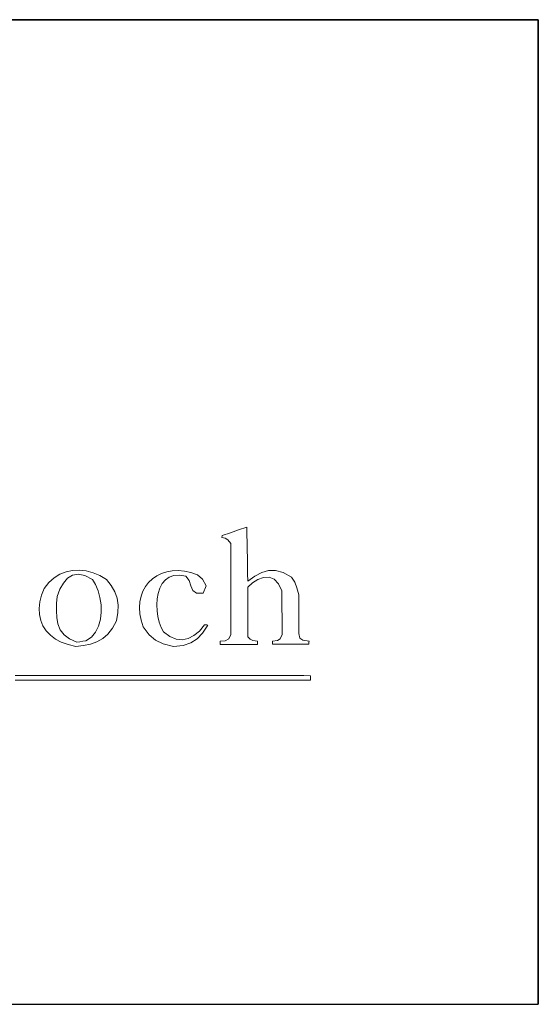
# Model space of a CAD drawing. Header units: millimetres. Extents: x 15 to 292, y 5 to 187.
# Tile 5 of 6: x 276 to 292, y 5 to 35. Entities that reach past the tile are written whole.
import ezdxf

# ---------------------------------------------------------------- set-up
doc = ezdxf.new("R2010")
doc.units = ezdxf.units.MM
doc.layers.add('253', color=7, linetype='Continuous', true_color=0xffffff)
doc.layers.add('255', color=7, linetype='Continuous', true_color=0xffffff)

# ---------------------------------------------------------------- blocks, each defined once
blk = doc.blocks.new('TabularNote1')
at = {"layer": '253', "color": 162, "linetype": 'Continuous', "lineweight": 35}
blk.add_line((-50, 30), (0, 30), dxfattribs=at)
at = {"layer": '253', "color": 162, "linetype": 'Continuous', "lineweight": 25}
for p, q in [((0, 30), (0, 15)), ((0, 15), (0, 0)), ((-50, 0), (0, 0))]:
    blk.add_line(p, q, dxfattribs=at)

msp = doc.modelspace()

# ---------------------------------------------------------------- linework, layer by layer
at = {"layer": '253', "color": 18, "linetype": 'Continuous', "lineweight": 35}
msp.add_line((292, 5), (292, 35), dxfattribs=at)
at = {"layer": '255', "color": 7, "linetype": 'Continuous', "lineweight": 18}
for p, q in [((282.866, 19.453), (283.114, 19.536)), ((283.114, 19.536), (283.119, 19.302)), ((282.353, 19.221), (282.358, 19.243)), ((282.454, 19.202), (282.353, 19.221)), ((282.358, 19.243), (282.364, 19.264)), ((282.364, 19.264), (282.369, 19.282)), ((282.369, 19.282), (282.618, 19.369)), ((282.542, 19.154), (282.454, 19.202)), ((282.618, 19.369), (282.866, 19.453)), ((283.119, 19.302), (283.123, 19.068)), ((282.629, 19.039), (282.542, 19.154)), ((282.629, 18.809), (282.629, 19.039)), ((283.123, 19.068), (283.128, 18.833)), ((282.629, 18.578), (282.629, 18.809)), ((283.128, 18.833), (283.133, 18.599)), ((282.629, 18.348), (282.629, 18.578)), ((282.629, 18.117), (282.629, 18.348)), ((283.133, 18.599), (283.138, 18.364)), ((283.138, 18.364), (283.142, 18.128)), ((277.243, 17.993), (277.42, 18.102)), ((277.42, 18.102), (277.609, 18.178)), ((277.609, 18.178), (277.808, 18.22)), ((277.653, 17.981), (277.801, 18.075)), ((277.801, 18.075), (277.976, 18.106)), ((277.808, 18.22), (278.013, 18.23)), ((277.976, 18.106), (278.179, 18.065)), ((278.013, 18.23), (278.221, 18.206)), ((278.179, 18.065), (278.415, 17.942)), ((278.221, 18.206), (278.431, 18.15)), ((278.431, 18.15), (278.638, 18.062)), ((278.638, 18.062), (278.84, 17.942)), ((280.24, 17.966), (280.371, 18.058)), ((280.371, 18.058), (280.516, 18.131)), ((280.516, 18.131), (280.674, 18.182)), ((280.753, 18.018), (280.635, 17.933)), ((280.674, 18.182), (280.844, 18.212)), ((280.895, 18.068), (280.753, 18.018)), ((280.844, 18.212), (281.025, 18.219)), ((281.062, 18.078), (280.895, 18.068)), ((281.025, 18.219), (281.214, 18.201)), ((281.255, 18.041), (281.062, 18.078)), ((281.214, 18.201), (281.411, 18.157)), ((281.358, 17.912), (281.255, 18.041)), ((281.411, 18.157), (281.614, 18.085)), ((281.614, 18.085), (281.766, 17.949)), ((282.629, 17.886), (282.629, 18.117)), ((283.142, 18.128), (283.147, 17.892)), ((283.147, 17.892), (283.363, 18.042)), ((283.363, 18.042), (283.57, 18.154)), ((283.627, 18.006), (283.456, 17.948)), ((283.57, 18.154), (283.777, 18.218)), ((283.797, 18.01), (283.627, 18.006)), ((283.777, 18.218), (283.992, 18.222)), ((283.953, 17.949), (283.797, 18.01)), ((283.992, 18.222), (284.224, 18.158)), ((284.224, 18.158), (284.482, 18.014)), ((284.482, 18.014), (284.578, 17.858)), ((276.937, 17.672), (277.081, 17.85)), ((277.081, 17.85), (277.243, 17.993)), ((277.422, 17.648), (277.527, 17.836)), ((277.527, 17.836), (277.653, 17.981)), ((278.415, 17.942), (278.509, 17.788)), ((278.509, 17.788), (278.585, 17.603)), ((278.84, 17.942), (278.983, 17.759)), ((278.983, 17.759), (279.09, 17.572)), ((279.95, 17.589), (280.028, 17.73)), ((280.028, 17.73), (280.125, 17.857)), ((280.125, 17.857), (280.24, 17.966)), ((280.541, 17.818), (280.469, 17.679)), ((280.635, 17.933), (280.541, 17.818)), ((281.414, 17.755), (281.358, 17.912)), ((281.473, 17.612), (281.414, 17.755)), ((281.766, 17.949), (281.873, 17.752)), ((281.873, 17.752), (281.79, 17.528)), ((282.629, 17.654), (282.629, 17.886)), ((283.292, 17.844), (283.147, 17.705)), ((283.147, 17.705), (283.147, 17.454)), ((283.456, 17.948), (283.292, 17.844)), ((284.085, 17.814), (283.953, 17.949)), ((284.184, 17.594), (284.085, 17.814)), ((284.578, 17.858), (284.645, 17.693)), ((276.804, 17.261), (276.855, 17.464)), ((276.855, 17.464), (276.937, 17.672)), ((277.32, 17.208), (277.334, 17.429)), ((277.334, 17.429), (277.422, 17.648)), ((278.585, 17.603), (278.641, 17.396)), ((279.09, 17.572), (279.161, 17.375)), ((279.857, 17.266), (279.893, 17.434)), ((279.893, 17.434), (279.95, 17.589)), ((280.418, 17.521), (280.387, 17.35)), ((280.469, 17.679), (280.418, 17.521)), ((281.582, 17.523), (281.473, 17.612)), ((281.79, 17.528), (281.582, 17.523)), ((282.629, 17.423), (282.629, 17.654)), ((282.629, 17.192), (282.629, 17.423)), ((283.147, 17.454), (283.147, 17.203)), ((284.184, 17.33), (284.184, 17.594)), ((284.645, 17.693), (284.697, 17.479)), ((284.697, 17.479), (284.697, 17.185)), ((276.785, 17.064), (276.804, 17.261)), ((277.314, 16.992), (277.32, 17.208)), ((278.641, 17.396), (278.674, 17.176)), ((278.674, 17.176), (278.681, 16.951)), ((279.161, 17.375), (279.194, 17.163)), ((279.194, 17.163), (279.189, 16.933)), ((279.844, 17.087), (279.857, 17.266)), ((280.387, 17.35), (280.376, 17.171)), ((280.376, 17.171), (280.383, 16.99)), ((282.629, 16.96), (282.629, 17.192)), ((283.147, 17.203), (283.147, 16.951)), ((284.186, 17.065), (284.184, 17.33)), ((284.697, 17.185), (284.697, 16.891)), ((276.795, 16.876), (276.785, 17.064)), ((276.835, 16.698), (276.795, 16.876)), ((277.325, 16.785), (277.314, 16.992)), ((278.681, 16.951), (278.657, 16.731)), ((279.189, 16.933), (279.143, 16.679)), ((279.856, 16.898), (279.844, 17.087)), ((279.894, 16.701), (279.856, 16.898)), ((280.383, 16.99), (280.408, 16.811)), ((280.408, 16.811), (280.449, 16.641)), ((282.629, 16.729), (282.629, 16.96)), ((283.147, 16.951), (283.147, 16.699)), ((284.189, 16.8), (284.186, 17.065)), ((284.192, 16.536), (284.189, 16.8)), ((284.697, 16.891), (284.699, 16.595)), ((276.905, 16.533), (276.835, 16.698)), ((277.003, 16.382), (276.905, 16.533)), ((277.36, 16.591), (277.325, 16.785)), ((277.431, 16.414), (277.36, 16.591)), ((278.601, 16.524), (278.51, 16.34)), ((278.657, 16.731), (278.601, 16.524)), ((279.143, 16.679), (279.021, 16.459)), ((279.959, 16.497), (279.894, 16.701)), ((280.449, 16.641), (280.506, 16.485)), ((281.672, 16.374), (281.829, 16.563)), ((281.928, 16.552), (281.768, 16.311)), ((281.829, 16.563), (281.873, 16.566)), ((281.873, 16.566), (281.899, 16.564)), ((281.899, 16.564), (281.928, 16.552)), ((282.629, 16.497), (282.629, 16.729)), ((283.147, 16.699), (283.147, 16.447)), ((284.195, 16.271), (284.192, 16.536)), ((284.699, 16.595), (284.702, 16.298)), ((277.129, 16.247), (277.003, 16.382)), ((277.282, 16.13), (277.129, 16.247)), ((277.545, 16.259), (277.431, 16.414)), ((277.712, 16.131), (277.545, 16.259)), ((278.51, 16.34), (278.379, 16.186)), ((278.883, 16.282), (278.726, 16.145)), ((279.021, 16.459), (278.883, 16.282)), ((280.141, 16.26), (279.959, 16.497)), ((280.331, 16.092), (280.141, 16.26)), ((280.506, 16.485), (280.577, 16.348)), ((280.577, 16.348), (280.768, 16.209)), ((280.768, 16.209), (280.959, 16.13)), ((281.329, 16.145), (281.505, 16.234)), ((281.505, 16.234), (281.672, 16.374)), ((281.768, 16.311), (281.6, 16.132)), ((282.564, 16.132), (282.629, 16.265)), ((282.629, 16.265), (282.629, 16.497)), ((283.147, 16.447), (283.147, 16.194)), ((284.136, 16.139), (284.195, 16.271)), ((284.702, 16.298), (284.737, 16.152)), ((277.463, 16.033), (277.282, 16.13)), ((277.67, 15.958), (277.463, 16.033)), ((277.902, 15.907), (277.67, 15.958)), ((277.941, 16.034), (277.712, 16.131)), ((278.139, 15.929), (277.902, 15.907)), ((278.029, 16.049), (277.941, 16.034)), ((278.117, 16.061), (278.029, 16.049)), ((278.206, 16.072), (278.117, 16.061)), ((278.355, 15.973), (278.139, 15.929)), ((278.379, 16.186), (278.206, 16.072)), ((278.55, 16.043), (278.355, 15.973)), ((278.726, 16.145), (278.55, 16.043)), ((280.565, 15.98), (280.331, 16.092)), ((280.88, 15.907), (280.565, 15.98)), ((281.173, 15.936), (280.88, 15.907)), ((280.959, 16.13), (281.146, 16.11)), ((281.146, 16.11), (281.329, 16.145)), ((281.407, 16.009), (281.173, 15.936)), ((281.6, 16.132), (281.407, 16.009)), ((282.303, 16.061), (282.46, 16.077)), ((282.303, 16.028), (282.303, 16.061)), ((282.303, 15.995), (282.303, 16.028)), ((282.303, 15.962), (282.303, 15.995)), ((282.589, 15.962), (282.303, 15.962)), ((282.46, 16.077), (282.564, 16.132)), ((282.874, 15.962), (282.589, 15.962)), ((283.159, 15.962), (282.874, 15.962)), ((283.147, 16.194), (283.217, 16.124)), ((283.445, 15.962), (283.159, 15.962)), ((283.217, 16.124), (283.301, 16.087)), ((283.301, 16.087), (283.445, 16.061)), ((283.445, 16.061), (283.445, 16.028)), ((283.445, 16.028), (283.445, 15.995)), ((283.445, 15.995), (283.445, 15.962)), ((283.897, 16.061), (284.051, 16.083)), ((283.897, 16.032), (283.897, 16.061)), ((283.897, 16), (283.897, 16.032)), ((283.897, 15.968), (283.897, 16)), ((284.174, 15.968), (283.897, 15.968)), ((284.051, 16.083), (284.136, 16.139)), ((284.451, 15.968), (284.174, 15.968)), ((284.728, 15.968), (284.451, 15.968)), ((285.006, 15.968), (284.728, 15.968)), ((284.737, 16.152), (284.827, 16.093)), ((284.827, 16.093), (285.017, 16.061)), ((285.007, 16), (285.006, 15.968)), ((285.011, 16.032), (285.007, 16)), ((285.017, 16.061), (285.011, 16.032)), ((276.053, 15.018), (276.257, 15.018)), ((276.257, 15.018), (276.462, 15.018)), ((276.462, 15.018), (276.666, 15.018)), ((276.666, 15.018), (276.871, 15.018)), ((276.871, 15.018), (277.076, 15.018)), ((277.076, 15.018), (277.28, 15.018)), ((277.28, 15.018), (277.485, 15.018)), ((277.485, 15.018), (277.689, 15.018)), ((277.689, 15.018), (277.894, 15.018)), ((277.894, 15.018), (278.099, 15.018)), ((278.099, 15.018), (278.303, 15.018)), ((278.303, 15.018), (278.508, 15.017)), ((278.508, 15.017), (278.712, 15.017)), ((278.712, 15.017), (278.917, 15.017)), ((278.917, 15.017), (279.122, 15.017)), ((279.122, 15.017), (279.326, 15.017)), ((279.326, 15.017), (279.531, 15.017)), ((279.531, 15.017), (279.735, 15.017)), ((279.735, 15.017), (279.94, 15.017)), ((279.94, 15.017), (280.145, 15.017)), ((280.145, 15.017), (280.349, 15.017)), ((280.349, 15.017), (280.554, 15.017)), ((280.554, 15.017), (280.758, 15.016)), ((280.758, 15.016), (280.963, 15.016)), ((280.963, 15.016), (281.168, 15.016)), ((281.168, 15.016), (281.372, 15.016)), ((281.372, 15.016), (281.577, 15.016)), ((281.577, 15.016), (281.781, 15.016)), ((281.781, 15.016), (281.986, 15.016)), ((281.986, 15.016), (282.191, 15.016)), ((282.191, 15.016), (282.395, 15.016)), ((282.395, 15.016), (282.6, 15.015)), ((282.6, 15.015), (282.805, 15.015)), ((282.805, 15.015), (283.009, 15.015)), ((283.009, 15.015), (283.214, 15.015)), ((283.214, 15.015), (283.418, 15.015)), ((283.418, 15.015), (283.623, 15.015)), ((283.623, 15.015), (283.828, 15.014)), ((283.828, 15.014), (284.032, 15.014)), ((284.032, 15.014), (284.237, 15.014)), ((284.237, 15.014), (284.441, 15.014)), ((284.441, 15.014), (284.646, 15.014)), ((284.646, 15.014), (284.851, 15.014)), ((284.851, 15.014), (285.055, 15.013)), ((285.055, 15.013), (285.055, 14.969)), ((276.257, 14.88), (276.053, 14.88)), ((276.462, 14.881), (276.257, 14.88)), ((276.666, 14.881), (276.462, 14.881)), ((276.871, 14.881), (276.666, 14.881)), ((277.076, 14.881), (276.871, 14.881)), ((277.28, 14.881), (277.076, 14.881)), ((277.485, 14.881), (277.28, 14.881)), ((277.689, 14.881), (277.485, 14.881)), ((277.894, 14.881), (277.689, 14.881)), ((278.099, 14.881), (277.894, 14.881)), ((278.303, 14.881), (278.099, 14.881)), ((278.508, 14.881), (278.303, 14.881)), ((278.712, 14.881), (278.508, 14.881)), ((278.917, 14.881), (278.712, 14.881)), ((279.122, 14.881), (278.917, 14.881)), ((279.326, 14.881), (279.122, 14.881)), ((279.531, 14.881), (279.326, 14.881)), ((279.735, 14.881), (279.531, 14.881)), ((279.94, 14.881), (279.735, 14.881)), ((280.145, 14.881), (279.94, 14.881)), ((280.349, 14.881), (280.145, 14.881)), ((280.554, 14.881), (280.349, 14.881)), ((280.758, 14.881), (280.554, 14.881)), ((280.963, 14.881), (280.758, 14.881)), ((281.168, 14.881), (280.963, 14.881)), ((281.372, 14.881), (281.168, 14.881)), ((281.577, 14.881), (281.372, 14.881)), ((281.781, 14.881), (281.577, 14.881)), ((281.986, 14.881), (281.781, 14.881)), ((282.191, 14.881), (281.986, 14.881)), ((282.395, 14.881), (282.191, 14.881)), ((282.6, 14.881), (282.395, 14.881)), ((282.805, 14.881), (282.6, 14.881)), ((283.009, 14.881), (282.805, 14.881)), ((283.214, 14.881), (283.009, 14.881)), ((283.418, 14.881), (283.214, 14.881)), ((283.623, 14.881), (283.418, 14.881)), ((283.828, 14.881), (283.623, 14.881)), ((284.032, 14.881), (283.828, 14.881)), ((284.237, 14.881), (284.032, 14.881)), ((284.441, 14.881), (284.237, 14.881)), ((284.646, 14.881), (284.441, 14.881)), ((284.851, 14.881), (284.646, 14.881)), ((285.055, 14.881), (284.851, 14.881)), ((285.055, 14.969), (285.055, 14.925)), ((285.055, 14.925), (285.055, 14.881))]:
    msp.add_line(p, q, dxfattribs=at)

# ---------------------------------------------------------------- block references
at = {"layer": '253', "color": 162, "linetype": 'Continuous', "lineweight": 70}
msp.add_blockref('TabularNote1', (292, 5), dxfattribs=at)

doc.saveas('drawing.dxf')
